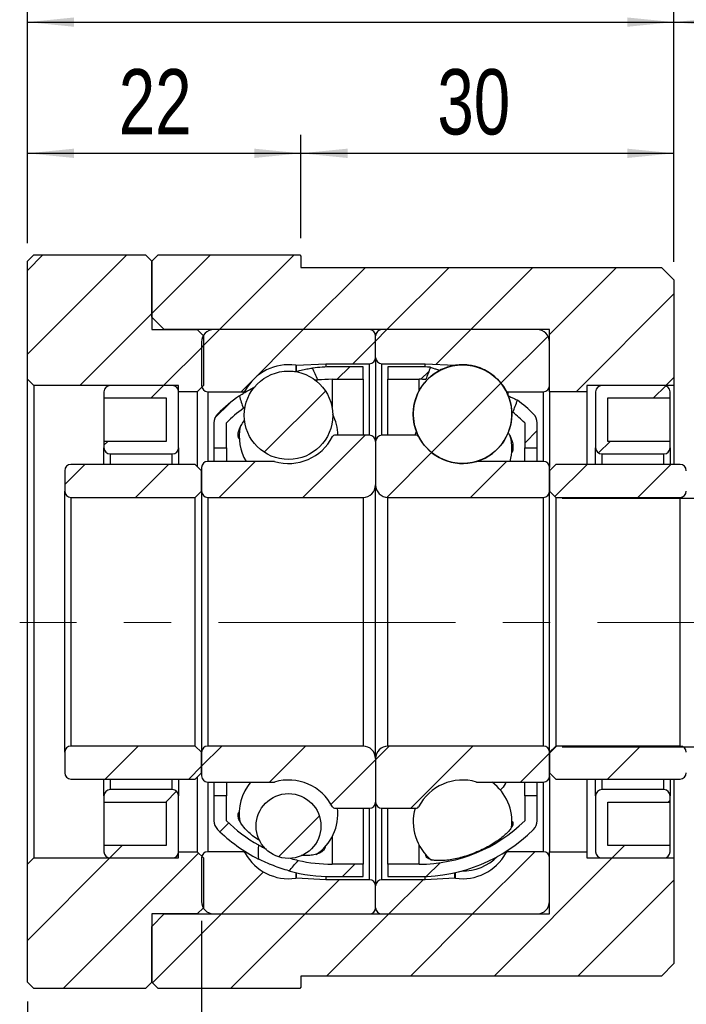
# Model space of a CAD drawing. Header units: millimetres. Extents: x 4 to 295, y 43 to 175.
# Tile 9 of 11: x 235 to 271, y 75 to 128. Entities that reach past the tile are written whole.
import ezdxf

# ---------------------------------------------------------------- set-up
doc = ezdxf.new("R2010")
doc.units = ezdxf.units.MM
doc.linetypes.add('CENTERX2', pattern=[20.32, 12.7, -2.54, 2.54, -2.54])
doc.layers.add('FORMAT', color=7, linetype='Continuous')
doc.styles.add('SLDTEXTSTYLE0', font='TXT', dxfattribs={"width": 0.75})
doc.dimstyles.new('SLDDIMSTYLE0', dxfattribs={"dimtxt": 3.5, "dimasz": 2.5, "dimexe": 0, "dimexo": 0.0625, "dimgap": 0.875, "dimtad": 1, "dimlfac": 1.5, "dimrnd": 1e-09, "dimzin": 12, "dimdsep": 46, "dimtxsty": 'SLDTEXTSTYLE0', "dimsah": 1, "dimcen": 0.09, "dimadec": 0, "dimazin": 3, "dimtfac": 1, "dimtofl": 0, "dimtmove": 0, "dimatfit": 3, "dimfxl": 1, "dimfrac": 2, "dimtolj": 1, "dimtzin": 12, "dimarcsym": 0})

# ---------------------------------------------------------------- blocks, each defined once
blk = doc.blocks.new('_D_14')
at = {"layer": 'FORMAT', "color": 7}
for p, q in [((235.343, 115.569), (235.343, 128.427)), ((270.01, 114.569), (270.01, 128.427)), ((235.343, 127.427), (270.01, 127.427))]:
    blk.add_line(p, q, dxfattribs=at)
for points in [[(235.343, 127.427), (237.843, 127.177), (237.843, 127.677)], [(270.01, 127.427), (267.51, 127.677), (267.51, 127.177)]]:
    blk.add_solid(points, dxfattribs=at)
at = {"layer": 'FORMAT', "color": 7, "insert": (249.719, 131.939), "char_height": 3.5, "attachment_point": 1, "style": 'SLDTEXTSTYLE0'}
blk.add_mtext('52', dxfattribs=at)
blk = doc.blocks.new('_D_15')
at = {"layer": 'FORMAT', "color": 7}
for p, q in [((270.01, 114.569), (270.01, 128.427)), ((278.01, 107.569), (278.01, 128.427)), ((270.01, 127.427), (278.01, 127.427))]:
    blk.add_line(p, q, dxfattribs=at)
for centre, start, end in [((277.109, 130.205), 153.4349, 206.5651), ((271.169, 130.205), 333.4349, 26.5651)]:
    blk.add_arc(centre, 6.212, start, end, dxfattribs=at)
for points in [[(270.01, 127.427), (272.51, 127.177), (272.51, 127.677)], [(278.01, 127.427), (275.51, 127.677), (275.51, 127.177)]]:
    blk.add_solid(points, dxfattribs=at)
at = {"layer": 'FORMAT', "color": 7, "insert": (271.553, 131.939), "char_height": 3.5, "attachment_point": 1, "style": 'SLDTEXTSTYLE0'}
blk.add_mtext('12', dxfattribs=at)
blk = doc.blocks.new('_D_16')
at = {"layer": 'FORMAT', "color": 7}
for p, q in [((235.343, 115.569), (235.343, 121.392)), ((250.01, 115.836), (250.01, 121.392)), ((235.343, 120.392), (250.01, 120.392))]:
    blk.add_line(p, q, dxfattribs=at)
for points in [[(235.343, 120.392), (237.843, 120.142), (237.843, 120.642)], [(250.01, 120.392), (247.51, 120.642), (247.51, 120.142)]]:
    blk.add_solid(points, dxfattribs=at)
at = {"layer": 'FORMAT', "color": 7, "insert": (240.24, 124.904), "char_height": 3.5, "attachment_point": 1, "style": 'SLDTEXTSTYLE0'}
blk.add_mtext('22', dxfattribs=at)
blk = doc.blocks.new('_D_17')
at = {"layer": 'FORMAT', "color": 7}
for p, q in [((250.01, 115.836), (250.01, 121.392)), ((270.01, 114.569), (270.01, 121.392)), ((250.01, 120.392), (270.01, 120.392))]:
    blk.add_line(p, q, dxfattribs=at)
for points in [[(250.01, 120.392), (252.51, 120.142), (252.51, 120.642)], [(270.01, 120.392), (267.51, 120.642), (267.51, 120.142)]]:
    blk.add_solid(points, dxfattribs=at)
at = {"layer": 'FORMAT', "color": 7, "insert": (257.326, 124.904), "char_height": 3.5, "attachment_point": 1, "style": 'SLDTEXTSTYLE0'}
blk.add_mtext('30', dxfattribs=at)
blk = doc.blocks.new('_D_18')
at = {"layer": 'FORMAT', "color": 7}
for p, q in [((264.01, 101.903), (287.055, 101.903)), ((286.055, 101.903), (286.055, 88.569)), ((264.01, 88.569), (287.055, 88.569))]:
    blk.add_line(p, q, dxfattribs=at)
for points in [[(286.055, 101.903), (285.805, 99.403), (286.305, 99.403)], [(286.055, 88.569), (286.305, 91.069), (285.805, 91.069)]]:
    blk.add_solid(points, dxfattribs=at)
at = {"layer": 'FORMAT', "color": 7, "char_height": 3.5, "attachment_point": 1, "rotation": 90, "style": 'SLDTEXTSTYLE0'}
for s, insert in [('20', (281.489, 94.869)), ('%%c', (281.543, 89.591))]:
    blk.add_mtext(s, dxfattribs=dict(at, insert=insert))
blk = doc.blocks.new('_D_19')
at = {"layer": 'FORMAT', "color": 7}
for p, q in [((278.01, 82.903), (278.01, 65.435)), ((244.676, 79.236), (244.676, 65.435)), ((244.676, 66.435), (278.01, 66.435))]:
    blk.add_line(p, q, dxfattribs=at)
for points in [[(244.676, 66.435), (247.176, 66.185), (247.176, 66.685)], [(278.01, 66.435), (275.51, 66.685), (275.51, 66.185)]]:
    blk.add_solid(points, dxfattribs=at)
at = {"layer": 'FORMAT', "color": 7, "insert": (258.023, 70.947), "char_height": 3.5, "attachment_point": 1, "style": 'SLDTEXTSTYLE0'}
blk.add_mtext('50', dxfattribs=at)
blk = doc.blocks.new('_D_20')
at = {"layer": 'FORMAT', "color": 7}
for p, q in [((244.676, 79.236), (244.676, 65.435)), ((235.343, 74.903), (235.343, 65.435)), ((235.343, 66.435), (244.676, 66.435))]:
    blk.add_line(p, q, dxfattribs=at)
for points in [[(235.343, 66.435), (237.843, 66.185), (237.843, 66.685)], [(244.676, 66.435), (242.176, 66.685), (242.176, 66.185)]]:
    blk.add_solid(points, dxfattribs=at)
at = {"layer": 'FORMAT', "color": 7, "insert": (237.549, 70.947), "char_height": 3.5, "attachment_point": 1, "style": 'SLDTEXTSTYLE0'}
blk.add_mtext('14', dxfattribs=at)

msp = doc.modelspace()

# ---------------------------------------------------------------- hatches: boundary and pattern name
at = {"layer": 'FORMAT', "linetype": 'Continuous', "lineweight": 18}
h = msp.add_hatch(dxfattribs=at)
h.set_pattern_fill('ANSI31', color=256, style=0)
h.paths.add_polyline_path([(242.00979, 110.94004), (242.00979, 114.6067), (241.67646, 114.94004), (235.67646, 114.94004), (235.34313, 114.6067), (235.34313, 108.27337), (235.67646, 107.94004), (243.44313, 107.94004), (243.44313, 107.6067), (244.44313, 107.6067), (244.77646, 107.94004), (244.77646, 110.6067), (244.44313, 110.94004)], flags=0)
h = msp.add_hatch(dxfattribs=at)
h.set_pattern_fill('ANSI31', color=256, style=0)
h.paths.add_polyline_path([(249.94313, 114.94004), (242.34313, 114.94004), (242.00979, 114.6067), (242.00979, 111.6067), (242.67646, 110.94004), (263.34313, 110.94004), (263.34313, 107.6067), (265.34313, 107.6067), (265.34313, 107.94004), (270.00979, 107.94004), (270.00979, 113.6067), (269.34313, 114.27337), (250.00979, 114.27337), (250.00979, 114.87337)], flags=0)
h = msp.add_hatch(dxfattribs=at)
h.set_pattern_fill('ANSI31', color=256, style=0)
edge = h.paths.add_edge_path(flags=0)
edge.add_line((254.00979, 109.44004), (254.00979, 110.6067))
edge.add_arc((253.67646, 110.6067), 0.33333, 360, 450)
edge.add_line((253.67646, 110.94004), (245.34313, 110.94004))
edge.add_arc((245.34313, 110.27337), 0.66667, 90, 180)
edge.add_line((244.67646, 110.27337), (244.67646, 107.94004))
edge.add_arc((245.00979, 107.94004), 0.33333, 180, 270)
edge.add_line((245.00979, 107.6067), (246.90469, 107.6067))
edge.add_arc((246.90469, 107.74004), 0.13333, 270, 331.330264)
edge.add_arc((249.34313, 106.4067), 2.64583, 81.665289, 151.330264, ccw=False)
edge.add_arc((249.74598, 109.15652), 0.13333, 261.665289, 273)
edge.add_line((249.75296, 109.02337), (251.34313, 109.1067))
edge.add_line((251.34313, 109.1067), (253.67646, 109.1067))
edge.add_arc((253.67646, 109.44004), 0.33333, 270, 360)
h = msp.add_hatch(dxfattribs=at)
h.set_pattern_fill('ANSI31', color=256, style=0)
edge = h.paths.add_edge_path(flags=0)
edge.add_line((262.67646, 110.94004), (254.34313, 110.94004))
edge.add_arc((254.34313, 110.6067), 0.33333, 90, 180)
edge.add_line((254.00979, 110.6067), (254.00979, 109.44004))
edge.add_arc((254.34313, 109.44004), 0.33333, 180, 270)
edge.add_line((254.34313, 109.1067), (256.67646, 109.1067))
edge.add_line((256.67646, 109.1067), (258.26663, 109.02337))
edge.add_arc((258.27361, 109.15652), 0.13333, 267, 278.334711)
edge.add_arc((258.67646, 106.4067), 2.64583, 28.669736, 98.334711, ccw=False)
edge.add_arc((261.1149, 107.74004), 0.13333, 208.669736, 270)
edge.add_line((261.1149, 107.6067), (263.00979, 107.6067))
edge.add_arc((263.00979, 107.94004), 0.33333, 270, 360)
edge.add_line((263.34313, 107.94004), (263.34313, 110.27337))
edge.add_arc((262.67646, 110.27337), 0.66667, 0, 90)
h = msp.add_hatch(dxfattribs=at)
h.set_pattern_fill('ANSI31', color=256, style=0)
edge = h.paths.add_edge_path(flags=0)
edge.add_arc((251.67646, 100.22575), 8.04762, 90, 95.381632, ccw=False)
edge.add_line((251.67646, 108.27337), (253.34313, 108.27337))
edge.add_line((253.34313, 108.27337), (253.34313, 108.94004))
edge.add_line((253.34313, 108.94004), (251.67646, 108.94004))
edge.add_arc((251.67646, 100.22575), 8.71429, 90, 96.861892)
edge.add_ellipse((253.50571, 95.27337), major_axis=(-8.92318, 23.73354), ratio=0.09859775, start_angle=350.667278, end_angle=351.309336, ccw=False)
h = msp.add_hatch(dxfattribs=at)
h.set_pattern_fill('ANSI31', color=256, style=0)
edge = h.paths.add_edge_path(flags=0)
edge.add_line((254.67646, 108.94004), (254.67646, 108.27337))
edge.add_line((254.67646, 108.27337), (256.34313, 108.27337))
edge.add_arc((256.34313, 100.22575), 8.04762, 87.403516, 90, ccw=False)
edge.add_ellipse((254.51388, 95.27337), major_axis=(73.57469, 196.76857), ratio=0.011900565, start_angle=10.3682893, end_angle=10.9168149, ccw=False)
edge.add_arc((256.34313, 100.22575), 8.71429, 85.989187, 90)
edge.add_line((256.34313, 108.94004), (254.67646, 108.94004))
h = msp.add_hatch(dxfattribs=at)
h.set_pattern_fill('ANSI31', color=256, style=0)
edge = h.paths.add_edge_path(flags=0)
edge.add_arc((258.67646, 106.40581), 2.64205, 0, 360)
h = msp.add_hatch(dxfattribs=at)
h.set_pattern_fill('ANSI31', color=256, style=0)
edge = h.paths.add_edge_path(flags=0)
edge.add_arc((249.34313, 106.34485), 2.37213, 0, 360)
h = msp.add_hatch(dxfattribs=at)
h.set_pattern_fill('ANSI31', color=256, style=0)
edge = h.paths.add_edge_path(flags=0)
edge.add_line((242.77646, 107.27337), (242.77646, 104.94004))
edge.add_line((242.77646, 104.94004), (239.44313, 104.94004))
edge.add_line((239.44313, 104.94004), (239.44313, 104.6067))
edge.add_arc((239.77646, 104.6067), 0.33333, 180, 270)
edge.add_line((239.77646, 104.27337), (243.10979, 104.27337))
edge.add_arc((243.10979, 104.6067), 0.33333, 270, 360)
edge.add_line((243.44313, 104.6067), (243.44313, 107.6067))
edge.add_arc((243.10979, 107.6067), 0.33333, 0, 90)
edge.add_line((243.10979, 107.94004), (239.77646, 107.94004))
edge.add_arc((239.77646, 107.6067), 0.33333, 90, 180)
edge.add_line((239.44313, 107.6067), (239.44313, 107.27337))
edge.add_line((239.44313, 107.27337), (242.77646, 107.27337))
h = msp.add_hatch(dxfattribs=at)
h.set_pattern_fill('ANSI31', color=256, style=0)
edge = h.paths.add_edge_path(flags=0)
edge.add_line((269.80979, 104.6067), (269.80979, 104.94004))
edge.add_line((269.80979, 104.94004), (266.47646, 104.94004))
edge.add_line((266.47646, 104.94004), (266.47646, 107.27337))
edge.add_line((266.47646, 107.27337), (269.80979, 107.27337))
edge.add_line((269.80979, 107.27337), (269.80979, 107.6067))
edge.add_arc((269.47646, 107.6067), 0.33333, 0, 90)
edge.add_line((269.47646, 107.94004), (266.14313, 107.94004))
edge.add_arc((266.14313, 107.6067), 0.33333, 90, 180)
edge.add_line((265.80979, 107.6067), (265.80979, 104.6067))
edge.add_arc((266.14313, 104.6067), 0.33333, 180, 270)
edge.add_line((266.14313, 104.27337), (269.47646, 104.27337))
edge.add_arc((269.47646, 104.6067), 0.33333, 270, 360)
h = msp.add_hatch(dxfattribs=at)
h.set_pattern_fill('ANSI31', color=256, style=0)
edge = h.paths.add_edge_path(flags=0)
edge.add_ellipse((253.50571, 95.27337), major_axis=(-8.92318, 23.73354), ratio=0.09859775, start_angle=8.704309, end_angle=9.34919, ccw=False)
edge.add_arc((251.67646, 100.22575), 8.71429, 124.769537, 134.76027)
edge.add_arc((246.00979, 105.94004), 0.66667, 134.76027, 180)
edge.add_line((245.34313, 105.94004), (245.34313, 104.6067))
edge.add_line((245.34313, 104.6067), (246.00979, 104.6067))
edge.add_line((246.00979, 104.6067), (246.00979, 105.94004))
edge.add_arc((251.67646, 100.22575), 8.04762, 126.288122, 134.76027, ccw=False)
h = msp.add_hatch(dxfattribs=at)
h.set_pattern_fill('ANSI31', color=256, style=0)
edge = h.paths.add_edge_path(flags=0)
edge.add_arc((262.00979, 105.94004), 0.66667, 0, 45.23973)
edge.add_arc((256.34313, 100.22575), 8.71429, 45.23973, 52.718224)
edge.add_ellipse((254.51388, 95.27337), major_axis=(73.57469, 196.76857), ratio=0.011900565, start_angle=349.0717967, end_angle=349.6222837, ccw=False)
edge.add_arc((256.34313, 100.22575), 8.04762, 45.23973, 51.277456, ccw=False)
edge.add_line((262.00979, 105.94004), (262.00979, 104.6067))
edge.add_line((262.00979, 104.6067), (262.67646, 104.6067))
edge.add_line((262.67646, 104.6067), (262.67646, 105.94004))
h = msp.add_hatch(dxfattribs=at)
h.set_pattern_fill('ANSI31', color=256, style=0)
edge = h.paths.add_edge_path(flags=0)
edge.add_line((244.67646, 103.54004), (244.67646, 102.27337))
edge.add_arc((245.00979, 102.27337), 0.33333, 180, 270)
edge.add_line((245.00979, 101.94004), (253.34313, 101.94004))
edge.add_arc((253.34313, 102.6067), 0.66667, 270, 360)
edge.add_line((254.00979, 102.6067), (254.00979, 104.94004))
edge.add_arc((253.67646, 104.94004), 0.33333, 0, 90)
edge.add_line((253.67646, 105.27337), (251.81685, 105.27337))
edge.add_arc((251.81685, 105.14004), 0.13333, 90, 152.885376)
edge.add_arc((249.34313, 106.4067), 2.64583, 253.64191, 332.885376, ccw=False)
edge.add_arc((248.5604, 103.74004), 0.13333, 73.64191, 90)
edge.add_line((248.5604, 103.87337), (245.00979, 103.87337))
edge.add_arc((245.00979, 103.54004), 0.33333, 90, 180)
h = msp.add_hatch(dxfattribs=at)
h.set_pattern_fill('ANSI31', color=256, style=0)
edge = h.paths.add_edge_path(flags=0)
edge.add_line((254.67646, 101.94004), (263.00979, 101.94004))
edge.add_arc((263.00979, 102.27337), 0.33333, 270, 360)
edge.add_line((263.34313, 102.27337), (263.34313, 103.54004))
edge.add_arc((263.00979, 103.54004), 0.33333, 0, 90)
edge.add_line((263.00979, 103.87337), (259.45918, 103.87337))
edge.add_arc((259.45918, 103.74004), 0.13333, 90, 106.35809)
edge.add_arc((258.67646, 106.4067), 2.64583, 207.114624, 286.35809, ccw=False)
edge.add_arc((256.20273, 105.14004), 0.13333, 27.114624, 90)
edge.add_line((256.20273, 105.27337), (254.34313, 105.27337))
edge.add_arc((254.34313, 104.94004), 0.33333, 90, 180)
edge.add_line((254.00979, 104.94004), (254.00979, 102.6067))
edge.add_arc((254.67646, 102.6067), 0.66667, 180, 270)
h = msp.add_hatch(dxfattribs=at)
h.set_pattern_fill('ANSI31', color=256, style=0)
edge = h.paths.add_edge_path(flags=0)
edge.add_line((244.34313, 101.94004), (244.67646, 102.27337))
edge.add_line((244.67646, 102.27337), (244.67646, 103.37337))
edge.add_line((244.67646, 103.37337), (244.34313, 103.7067))
edge.add_line((244.34313, 103.7067), (237.67646, 103.7067))
edge.add_arc((237.67646, 103.37337), 0.33333, 90, 180)
edge.add_line((237.34313, 103.37337), (237.34313, 102.27337))
edge.add_arc((237.67646, 102.27337), 0.33333, 180, 270)
edge.add_line((237.67646, 101.94004), (244.34313, 101.94004))
h = msp.add_hatch(dxfattribs=at)
h.set_pattern_fill('ANSI31', color=256, style=0)
edge = h.paths.add_edge_path(flags=0)
edge.add_line((263.34313, 102.27337), (263.67646, 101.94004))
edge.add_line((263.67646, 101.94004), (270.34313, 101.94004))
edge.add_arc((270.34313, 102.27337), 0.33333, 270, 360)
edge.add_line((270.67646, 102.27337), (270.67646, 103.37337))
edge.add_arc((270.34313, 103.37337), 0.33333, 0, 90)
edge.add_line((270.34313, 103.7067), (263.67646, 103.7067))
edge.add_line((263.67646, 103.7067), (263.34313, 103.37337))
edge.add_line((263.34313, 103.37337), (263.34313, 102.27337))
h = msp.add_hatch(dxfattribs=at)
h.set_pattern_fill('ANSI31', color=256, style=0)
edge = h.paths.add_edge_path(flags=0)
edge.add_line((244.67646, 88.27337), (244.34313, 88.6067))
edge.add_line((244.34313, 88.6067), (237.67646, 88.6067))
edge.add_arc((237.67646, 88.27337), 0.33333, 90, 180)
edge.add_line((237.34313, 88.27337), (237.34313, 87.17337))
edge.add_arc((237.67646, 87.17337), 0.33333, 180, 270)
edge.add_line((237.67646, 86.84004), (244.34313, 86.84004))
edge.add_line((244.34313, 86.84004), (244.67646, 87.17337))
edge.add_line((244.67646, 87.17337), (244.67646, 88.27337))
h = msp.add_hatch(dxfattribs=at)
h.set_pattern_fill('ANSI31', color=256, style=0)
edge = h.paths.add_edge_path(flags=0)
edge.add_line((253.34313, 88.6067), (245.00979, 88.6067))
edge.add_arc((245.00979, 88.27337), 0.33333, 90, 180)
edge.add_line((244.67646, 88.27337), (244.67646, 87.0067))
edge.add_arc((245.00979, 87.0067), 0.33333, 180, 270)
edge.add_line((245.00979, 86.67337), (248.5604, 86.67337))
edge.add_arc((248.5604, 86.8067), 0.13333, 270, 286.35809)
edge.add_arc((249.34313, 84.14004), 2.64583, 27.114624, 106.35809, ccw=False)
edge.add_arc((251.81685, 85.4067), 0.13333, 207.114624, 270)
edge.add_line((251.81685, 85.27337), (253.67646, 85.27337))
edge.add_arc((253.67646, 85.6067), 0.33333, 270, 360)
edge.add_line((254.00979, 85.6067), (254.00979, 87.94004))
edge.add_arc((253.34313, 87.94004), 0.66667, 360, 450)
h = msp.add_hatch(dxfattribs=at)
h.set_pattern_fill('ANSI31', color=256, style=0)
edge = h.paths.add_edge_path(flags=0)
edge.add_line((263.34313, 87.0067), (263.34313, 88.27337))
edge.add_arc((263.00979, 88.27337), 0.33333, 0, 90)
edge.add_line((263.00979, 88.6067), (254.67646, 88.6067))
edge.add_arc((254.67646, 87.94004), 0.66667, 90, 180)
edge.add_line((254.00979, 87.94004), (254.00979, 85.6067))
edge.add_arc((254.34313, 85.6067), 0.33333, 180, 270)
edge.add_line((254.34313, 85.27337), (256.20273, 85.27337))
edge.add_arc((256.20273, 85.4067), 0.13333, 270, 332.885376)
edge.add_arc((258.67646, 84.14004), 2.64583, 73.64191, 152.885376, ccw=False)
edge.add_arc((259.45918, 86.8067), 0.13333, 253.64191, 270)
edge.add_line((259.45918, 86.67337), (263.00979, 86.67337))
edge.add_arc((263.00979, 87.0067), 0.33333, 270, 360)
h = msp.add_hatch(dxfattribs=at)
h.set_pattern_fill('ANSI31', color=256, style=0)
edge = h.paths.add_edge_path(flags=0)
edge.add_line((263.67646, 88.6067), (263.34313, 88.27337))
edge.add_line((263.34313, 88.27337), (263.34313, 87.17337))
edge.add_line((263.34313, 87.17337), (263.67646, 86.84004))
edge.add_line((263.67646, 86.84004), (270.34313, 86.84004))
edge.add_arc((270.34313, 87.17337), 0.33333, 270, 360)
edge.add_line((270.67646, 87.17337), (270.67646, 88.27337))
edge.add_arc((270.34313, 88.27337), 0.33333, 0, 90)
edge.add_line((270.34313, 88.6067), (263.67646, 88.6067))
h = msp.add_hatch(dxfattribs=at)
h.set_pattern_fill('ANSI31', color=256, style=0)
edge = h.paths.add_edge_path(flags=0)
edge.add_line((239.44313, 85.94004), (239.44313, 85.6067))
edge.add_line((239.44313, 85.6067), (242.77646, 85.6067))
edge.add_line((242.77646, 85.6067), (242.77646, 83.27337))
edge.add_line((242.77646, 83.27337), (239.44313, 83.27337))
edge.add_line((239.44313, 83.27337), (239.44313, 82.94004))
edge.add_arc((239.77646, 82.94004), 0.33333, 180, 270)
edge.add_line((239.77646, 82.6067), (243.10979, 82.6067))
edge.add_arc((243.10979, 82.94004), 0.33333, 270, 360)
edge.add_line((243.44313, 82.94004), (243.44313, 85.94004))
edge.add_arc((243.10979, 85.94004), 0.33333, 0, 90)
edge.add_line((243.10979, 86.27337), (239.77646, 86.27337))
edge.add_arc((239.77646, 85.94004), 0.33333, 90, 180)
h = msp.add_hatch(dxfattribs=at)
h.set_pattern_fill('ANSI31', color=256, style=0)
edge = h.paths.add_edge_path(flags=0)
edge.add_line((266.47646, 83.27337), (266.47646, 85.6067))
edge.add_line((266.47646, 85.6067), (269.80979, 85.6067))
edge.add_line((269.80979, 85.6067), (269.80979, 85.94004))
edge.add_arc((269.47646, 85.94004), 0.33333, 0, 90)
edge.add_line((269.47646, 86.27337), (266.14313, 86.27337))
edge.add_arc((266.14313, 85.94004), 0.33333, 90, 180)
edge.add_line((265.80979, 85.94004), (265.80979, 82.94004))
edge.add_arc((266.14313, 82.94004), 0.33333, 180, 270)
edge.add_line((266.14313, 82.6067), (269.47646, 82.6067))
edge.add_arc((269.47646, 82.94004), 0.33333, 270, 360)
edge.add_line((269.80979, 82.94004), (269.80979, 83.27337))
edge.add_line((269.80979, 83.27337), (266.47646, 83.27337))
h = msp.add_hatch(dxfattribs=at)
h.set_pattern_fill('ANSI31', color=256, style=0)
edge = h.paths.add_edge_path(flags=0)
edge.add_arc((246.00979, 84.6067), 0.66667, 180, 225.23973)
edge.add_arc((251.67646, 90.32099), 8.71429, 225.23973, 243.070346)
edge.add_ellipse((253.50571, 95.27337), major_axis=(-5.29203, -13.92514), ratio=0.16782111, start_angle=355.049213, end_angle=356.389495, ccw=False)
edge.add_arc((251.67646, 90.32099), 8.04762, 225.23973, 240.644461, ccw=False)
edge.add_line((246.00979, 84.6067), (246.00979, 85.94004))
edge.add_line((246.00979, 85.94004), (245.34313, 85.94004))
edge.add_line((245.34313, 85.94004), (245.34313, 84.6067))
h = msp.add_hatch(dxfattribs=at)
h.set_pattern_fill('ANSI31', color=256, style=0)
edge = h.paths.add_edge_path(flags=0)
edge.add_arc((249.34313, 84.32019), 1.73824, 0, 360)
h = msp.add_hatch(dxfattribs=at)
h.set_pattern_fill('ANSI31', color=256, style=0)
edge = h.paths.add_edge_path(flags=0)
edge.add_arc((256.34313, 90.32099), 8.04762, 270, 314.76027, ccw=False)
edge.add_line((256.34313, 82.27337), (254.67646, 82.27337))
edge.add_line((254.67646, 82.27337), (254.67646, 81.6067))
edge.add_line((254.67646, 81.6067), (256.34313, 81.6067))
edge.add_arc((256.34313, 90.32099), 8.71429, 270, 314.76027)
edge.add_arc((262.00979, 84.6067), 0.66667, 314.76027, 360)
edge.add_line((262.67646, 84.6067), (262.67646, 85.94004))
edge.add_line((262.67646, 85.94004), (262.00979, 85.94004))
edge.add_line((262.00979, 85.94004), (262.00979, 84.6067))
h = msp.add_hatch(dxfattribs=at)
h.set_pattern_fill('ANSI31', color=256, style=0)
h.paths.add_polyline_path([(242.00979, 75.94004), (242.00979, 79.6067), (244.44313, 79.6067), (244.77646, 79.94004), (244.77646, 82.6067), (244.44313, 82.94004), (243.44313, 82.94004), (243.44313, 82.6067), (235.67646, 82.6067), (235.34313, 82.27337), (235.34313, 75.94004), (235.67646, 75.6067), (241.67646, 75.6067)], flags=0)
h = msp.add_hatch(dxfattribs=at)
h.set_pattern_fill('ANSI31', color=256, style=0)
h.paths.add_polyline_path([(242.34313, 75.6067), (249.94313, 75.6067), (250.00979, 75.67337), (250.00979, 76.27337), (269.34313, 76.27337), (270.00979, 76.94004), (270.00979, 82.6067), (265.34313, 82.6067), (265.34313, 82.94004), (263.34313, 82.94004), (263.34313, 79.6067), (242.67646, 79.6067), (242.00979, 78.94004), (242.00979, 75.94004)], flags=0)
h = msp.add_hatch(dxfattribs=at)
h.set_pattern_fill('ANSI31', color=256, style=0)
edge = h.paths.add_edge_path(flags=0)
edge.add_line((245.34313, 79.6067), (253.67646, 79.6067))
edge.add_arc((253.67646, 79.94004), 0.33333, 270, 360)
edge.add_line((254.00979, 79.94004), (254.00979, 81.1067))
edge.add_arc((253.67646, 81.1067), 0.33333, 0, 90)
edge.add_line((253.67646, 81.44004), (251.34313, 81.44004))
edge.add_line((251.34313, 81.44004), (249.75296, 81.52337))
edge.add_arc((249.74598, 81.39022), 0.13333, 87, 98.334711)
edge.add_arc((249.34313, 84.14004), 2.64583, 208.669736, 278.334711, ccw=False)
edge.add_arc((246.90469, 82.8067), 0.13333, 28.669736, 90)
edge.add_line((246.90469, 82.94004), (245.00979, 82.94004))
edge.add_arc((245.00979, 82.6067), 0.33333, 90, 180)
edge.add_line((244.67646, 82.6067), (244.67646, 80.27337))
edge.add_arc((245.34313, 80.27337), 0.66667, 180, 270)
h = msp.add_hatch(dxfattribs=at)
h.set_pattern_fill('ANSI31', color=256, style=0)
edge = h.paths.add_edge_path(flags=0)
edge.add_line((254.00979, 81.1067), (254.00979, 79.94004))
edge.add_arc((254.34313, 79.94004), 0.33333, 180, 270)
edge.add_line((254.34313, 79.6067), (262.67646, 79.6067))
edge.add_arc((262.67646, 80.27337), 0.66667, 270, 360)
edge.add_line((263.34313, 80.27337), (263.34313, 82.6067))
edge.add_arc((263.00979, 82.6067), 0.33333, 0, 90)
edge.add_line((263.00979, 82.94004), (261.1149, 82.94004))
edge.add_arc((261.1149, 82.8067), 0.13333, 90, 151.330264)
edge.add_arc((258.67646, 84.14004), 2.64583, 261.665289, 331.330264, ccw=False)
edge.add_arc((258.27361, 81.39022), 0.13333, 81.665289, 93)
edge.add_line((258.26663, 81.52337), (256.67646, 81.44004))
edge.add_line((256.67646, 81.44004), (254.34313, 81.44004))
edge.add_arc((254.34313, 81.1067), 0.33333, 90, 180)
h = msp.add_hatch(dxfattribs=at)
h.set_pattern_fill('ANSI31', color=256, style=0)
edge = h.paths.add_edge_path(flags=0)
edge.add_line((253.34313, 81.6067), (253.34313, 82.27337))
edge.add_line((253.34313, 82.27337), (251.67646, 82.27337))
edge.add_arc((251.67646, 90.32099), 8.04762, 256.993299, 270, ccw=False)
edge.add_ellipse((253.50571, 95.27337), major_axis=(-5.29203, -13.92514), ratio=0.16782111, start_angle=3.588633, end_angle=4.924432, ccw=False)
edge.add_arc((251.67646, 90.32099), 8.71429, 254.629027, 270)
edge.add_line((251.67646, 81.6067), (253.34313, 81.6067))

# ---------------------------------------------------------------- linework, layer by layer
at = {"color": 7, "linetype": 'Continuous', "lineweight": 25}
for p, q in [((235.34313, 114.6067), (235.67646, 114.94004)), ((235.34313, 108.27337), (235.34313, 114.6067)), ((235.67646, 114.94004), (241.67646, 114.94004)), ((241.67646, 114.94004), (242.00979, 114.6067)), ((242.00979, 114.6067), (242.34313, 114.94004)), ((242.00979, 114.6067), (242.00979, 110.94004)), ((242.00979, 111.6067), (242.00979, 114.6067)), ((242.34313, 114.94004), (249.94313, 114.94004)), ((249.94313, 114.94004), (250.00979, 114.87337)), ((250.00979, 114.87337), (250.00979, 114.27337)), ((250.00979, 114.27337), (269.34313, 114.27337)), ((269.34313, 114.27337), (270.00979, 113.6067)), ((270.00979, 113.6067), (270.00979, 107.94004)), ((242.67646, 110.94004), (242.00979, 111.6067)), ((242.00979, 110.94004), (244.44313, 110.94004)), ((263.34313, 110.94004), (242.67646, 110.94004)), ((244.44313, 110.94004), (244.77646, 110.6067)), ((253.67646, 110.94004), (245.34313, 110.94004)), ((262.67646, 110.94004), (254.34313, 110.94004)), ((263.34313, 107.6067), (263.34313, 110.94004)), ((244.77646, 110.6067), (244.77646, 107.94004)), ((254.00979, 109.44004), (254.00979, 110.6067)), ((244.67646, 110.27337), (244.67646, 107.94004)), ((263.34313, 107.94004), (263.34313, 110.27337)), ((254.00979, 109.44004), (254.00979, 104.94004)), ((249.75296, 109.02337), (251.34313, 109.1067)), ((251.34313, 109.1067), (251.34313, 108.93366)), ((251.34313, 109.1067), (253.67646, 109.1067)), ((253.34313, 108.94004), (251.67646, 108.94004)), ((253.34313, 108.27337), (253.34313, 108.94004)), ((254.34313, 109.1067), (256.67646, 109.1067)), ((256.34313, 108.94004), (254.67646, 108.94004)), ((254.67646, 108.94004), (254.67646, 108.27337)), ((256.67646, 108.93366), (256.67646, 109.1067)), ((256.67646, 109.1067), (258.26663, 109.02337)), ((235.67646, 107.94004), (235.34313, 108.27337)), ((235.34313, 82.27337), (235.34313, 108.27337)), ((251.67646, 108.27337), (253.34313, 108.27337)), ((253.34313, 108.27337), (253.34313, 105.27337)), ((254.67646, 105.27337), (254.67646, 108.27337)), ((254.67646, 108.27337), (256.34313, 108.27337)), ((256.70934, 108.26276), (256.7077, 108.26511)), ((235.67646, 107.94004), (235.67646, 82.6067)), ((243.44313, 107.94004), (235.67646, 107.94004)), ((243.10979, 107.94004), (239.77646, 107.94004)), ((243.44313, 107.6067), (243.44313, 107.94004)), ((244.77646, 107.94004), (244.44313, 107.6067)), ((270.00979, 107.94004), (265.34313, 107.94004)), ((265.34313, 107.94004), (265.34313, 107.6067)), ((269.47646, 107.94004), (266.14313, 107.94004)), ((270.00979, 107.94004), (270.00979, 103.7067)), ((239.44313, 107.6067), (239.44313, 107.27337)), ((239.44313, 107.27337), (239.44313, 104.94004)), ((239.44313, 107.27337), (242.77646, 107.27337)), ((242.77646, 107.27337), (242.77646, 104.94004)), ((243.44313, 104.6067), (243.44313, 107.6067)), ((244.44313, 107.6067), (243.44313, 107.6067)), ((244.44313, 107.6067), (244.44313, 103.6067)), ((245.00979, 107.6067), (246.90469, 107.6067)), ((261.1149, 107.6067), (263.00979, 107.6067)), ((265.34313, 107.6067), (263.34313, 107.6067)), ((263.34313, 107.6067), (263.34313, 103.54004)), ((265.34313, 107.6067), (265.34313, 103.7067)), ((265.80979, 107.6067), (265.80979, 104.6067)), ((266.47646, 107.27337), (269.80979, 107.27337)), ((266.47646, 104.94004), (266.47646, 107.27337)), ((269.80979, 107.27337), (269.80979, 107.6067)), ((269.80979, 104.94004), (269.80979, 107.27337)), ((247.02296, 106.78771), (246.91351, 106.71254)), ((261.35604, 106.50951), (261.30059, 106.53634)), ((245.34313, 105.94004), (245.34313, 104.6067)), ((246.00979, 104.6067), (246.00979, 105.94004)), ((262.00979, 105.94004), (262.00979, 104.6067)), ((262.67646, 104.6067), (262.67646, 105.94004)), ((253.67646, 105.27337), (251.81685, 105.27337)), ((256.20273, 105.27337), (254.34313, 105.27337)), ((242.77646, 104.94004), (239.44313, 104.94004)), ((239.44313, 104.94004), (239.44313, 104.6067)), ((239.44313, 103.7067), (239.44313, 104.6067)), ((243.44313, 104.6067), (243.44313, 103.7067)), ((245.34313, 104.6067), (246.00979, 104.6067)), ((245.34313, 104.6067), (245.34313, 103.87337)), ((246.00979, 104.6067), (246.00979, 103.87337)), ((254.00979, 104.94004), (254.00979, 102.6067)), ((262.00979, 104.6067), (262.67646, 104.6067)), ((262.00979, 103.87337), (262.00979, 104.6067)), ((262.67646, 103.87337), (262.67646, 104.6067)), ((265.80979, 103.7067), (265.80979, 104.6067)), ((269.80979, 104.94004), (266.47646, 104.94004)), ((269.80979, 104.6067), (269.80979, 104.94004)), ((269.80979, 104.6067), (269.80979, 103.7067)), ((239.77646, 104.27337), (243.10979, 104.27337)), ((266.14313, 104.27337), (269.47646, 104.27337)), ((244.34313, 103.7067), (237.67646, 103.7067)), ((244.34313, 103.7067), (244.67646, 103.37337)), ((244.67646, 103.54004), (244.67646, 102.27337)), ((248.5604, 103.87337), (245.00979, 103.87337)), ((263.00979, 103.87337), (259.45918, 103.87337)), ((263.34313, 103.37337), (263.67646, 103.7067)), ((263.34313, 102.27337), (263.34313, 103.54004)), ((270.34313, 103.7067), (263.67646, 103.7067)), ((237.34313, 103.37337), (237.34313, 102.27337)), ((244.67646, 102.27337), (244.67646, 103.37337)), ((263.34313, 103.37337), (263.34313, 102.27337)), ((254.00979, 87.94004), (254.00979, 102.6067)), ((237.34313, 88.27337), (237.34313, 102.27337)), ((237.67646, 101.94004), (237.67646, 88.6067)), ((237.67646, 101.94004), (244.34313, 101.94004)), ((244.67646, 102.27337), (244.34313, 101.94004)), ((244.34313, 88.6067), (244.34313, 101.94004)), ((244.67646, 102.27337), (244.67646, 88.27337)), ((245.00979, 101.94004), (245.00979, 88.6067)), ((245.00979, 101.94004), (253.34313, 101.94004)), ((253.34313, 101.94004), (253.34313, 88.6067)), ((254.67646, 88.6067), (254.67646, 101.94004)), ((254.67646, 101.94004), (263.00979, 101.94004)), ((263.00979, 88.6067), (263.00979, 101.94004)), ((263.34313, 88.27337), (263.34313, 102.27337)), ((263.67646, 101.94004), (263.34313, 102.27337)), ((263.67646, 101.94004), (263.67646, 88.6067)), ((263.67646, 101.94004), (270.34313, 101.94004)), ((270.34313, 88.6067), (270.34313, 101.94004)), ((237.34313, 88.27337), (237.34313, 87.17337)), ((244.34313, 88.6067), (237.67646, 88.6067)), ((244.34313, 88.6067), (244.67646, 88.27337)), ((244.67646, 87.17337), (244.67646, 88.27337)), ((244.67646, 88.27337), (244.67646, 87.0067)), ((253.34313, 88.6067), (245.00979, 88.6067)), ((263.00979, 88.6067), (254.67646, 88.6067)), ((263.34313, 88.27337), (263.67646, 88.6067)), ((263.34313, 87.0067), (263.34313, 88.27337)), ((263.34313, 88.27337), (263.34313, 87.17337)), ((270.34313, 88.6067), (263.67646, 88.6067)), ((254.00979, 87.94004), (254.00979, 85.6067)), ((244.67646, 87.17337), (244.34313, 86.84004)), ((263.67646, 86.84004), (263.34313, 87.17337)), ((237.67646, 86.84004), (244.34313, 86.84004)), ((239.44313, 85.94004), (239.44313, 86.84004)), ((243.44313, 86.84004), (243.44313, 85.94004)), ((244.44313, 86.94004), (244.44313, 82.94004)), ((245.00979, 86.67337), (248.5604, 86.67337)), ((245.34313, 86.67337), (245.34313, 85.94004)), ((246.00979, 86.67337), (246.00979, 85.94004)), ((259.45918, 86.67337), (263.00979, 86.67337)), ((262.00979, 85.94004), (262.00979, 86.67337)), ((262.67646, 85.94004), (262.67646, 86.67337)), ((263.34313, 87.0067), (263.34313, 82.94004)), ((263.67646, 86.84004), (270.34313, 86.84004)), ((265.34313, 86.84004), (265.34313, 82.94004)), ((265.80979, 85.94004), (265.80979, 86.84004)), ((269.80979, 86.84004), (269.80979, 85.94004)), ((270.00979, 86.84004), (270.00979, 82.6067)), ((243.10979, 86.27337), (239.77646, 86.27337)), ((269.47646, 86.27337), (266.14313, 86.27337)), ((239.44313, 85.94004), (239.44313, 85.6067)), ((239.44313, 85.6067), (239.44313, 83.27337)), ((239.44313, 85.6067), (242.77646, 85.6067)), ((242.77646, 85.6067), (242.77646, 83.27337)), ((243.44313, 82.94004), (243.44313, 85.94004)), ((246.00979, 85.94004), (245.34313, 85.94004)), ((245.34313, 85.94004), (245.34313, 84.6067)), ((246.00979, 84.6067), (246.00979, 85.94004)), ((254.00979, 85.6067), (254.00979, 81.1067)), ((262.67646, 85.94004), (262.00979, 85.94004)), ((262.00979, 85.94004), (262.00979, 84.6067)), ((262.67646, 84.6067), (262.67646, 85.94004)), ((265.80979, 85.94004), (265.80979, 82.94004)), ((266.47646, 85.6067), (269.80979, 85.6067)), ((266.47646, 83.27337), (266.47646, 85.6067)), ((269.80979, 85.6067), (269.80979, 85.94004)), ((269.80979, 83.27337), (269.80979, 85.6067)), ((251.81685, 85.27337), (253.67646, 85.27337)), ((253.34313, 85.27337), (253.34313, 82.27337)), ((254.34313, 85.27337), (256.20273, 85.27337)), ((254.67646, 82.27337), (254.67646, 85.27337)), ((242.77646, 83.27337), (239.44313, 83.27337)), ((239.44313, 83.27337), (239.44313, 82.94004)), ((243.44313, 82.94004), (244.44313, 82.94004)), ((243.44313, 82.6067), (243.44313, 82.94004)), ((244.44313, 82.94004), (244.77646, 82.6067)), ((246.90469, 82.94004), (245.00979, 82.94004)), ((263.00979, 82.94004), (261.1149, 82.94004)), ((263.34313, 82.94004), (265.34313, 82.94004)), ((263.34313, 79.6067), (263.34313, 82.94004)), ((265.34313, 82.94004), (265.34313, 82.6067)), ((269.80979, 83.27337), (266.47646, 83.27337)), ((269.80979, 82.94004), (269.80979, 83.27337)), ((235.34313, 82.27337), (235.67646, 82.6067)), ((235.67646, 82.6067), (243.44313, 82.6067)), ((239.77646, 82.6067), (243.10979, 82.6067)), ((244.67646, 82.6067), (244.67646, 80.27337)), ((244.77646, 82.6067), (244.77646, 79.94004)), ((263.34313, 80.27337), (263.34313, 82.6067)), ((265.34313, 82.6067), (270.00979, 82.6067)), ((266.14313, 82.6067), (269.47646, 82.6067)), ((270.00979, 82.6067), (270.00979, 76.94004)), ((235.34313, 75.94004), (235.34313, 82.27337)), ((253.34313, 82.27337), (251.67646, 82.27337)), ((253.34313, 81.6067), (253.34313, 82.27337)), ((256.34313, 82.27337), (254.67646, 82.27337)), ((254.67646, 82.27337), (254.67646, 81.6067)), ((251.34313, 81.44004), (249.75296, 81.52337)), ((251.34313, 81.61308), (251.34313, 81.44004)), ((253.67646, 81.44004), (251.34313, 81.44004)), ((251.67646, 81.6067), (253.34313, 81.6067)), ((256.67646, 81.44004), (254.34313, 81.44004)), ((254.67646, 81.6067), (256.34313, 81.6067)), ((256.67646, 81.44004), (256.67646, 81.61308)), ((258.26663, 81.52337), (256.67646, 81.44004)), ((254.00979, 79.94004), (254.00979, 81.1067)), ((244.77646, 79.94004), (244.44313, 79.6067)), ((244.44313, 79.6067), (242.00979, 79.6067)), ((242.00979, 79.6067), (242.00979, 75.94004)), ((242.00979, 78.94004), (242.67646, 79.6067)), ((242.67646, 79.6067), (263.34313, 79.6067)), ((245.34313, 79.6067), (253.67646, 79.6067)), ((254.34313, 79.6067), (262.67646, 79.6067)), ((242.00979, 75.94004), (242.00979, 78.94004)), ((270.00979, 76.94004), (269.34313, 76.27337)), ((269.34313, 76.27337), (250.00979, 76.27337)), ((250.00979, 76.27337), (250.00979, 75.67337)), ((235.67646, 75.6067), (235.34313, 75.94004)), ((241.67646, 75.6067), (235.67646, 75.6067)), ((242.00979, 75.94004), (241.67646, 75.6067)), ((242.34313, 75.6067), (242.00979, 75.94004)), ((249.94313, 75.6067), (242.34313, 75.6067)), ((250.00979, 75.67337), (249.94313, 75.6067))]:
    msp.add_line(p, q, dxfattribs=at)
at = {"color": 8, "linetype": 'Continuous', "lineweight": 25}
for p, q in [((249.72666, 109.02459), (249.72666, 108.69407)), ((249.75296, 109.02337), (249.75296, 108.70334)), ((253.67646, 109.1067), (253.67646, 105.27337)), ((254.34313, 105.27337), (254.34313, 109.1067)), ((258.26663, 109.0197), (258.26663, 109.02337)), ((258.29293, 109.02369), (258.29293, 109.02459)), ((251.67646, 108.27337), (251.67646, 106.77211)), ((256.34313, 107.6532), (256.34313, 108.27337)), ((245.00979, 107.6067), (245.00979, 103.87337)), ((246.90469, 107.6067), (246.90469, 107.51552)), ((247.02167, 107.67607), (247.02167, 107.58632)), ((260.99791, 107.67517), (260.99791, 107.67607)), ((261.1149, 107.43267), (261.1149, 107.6067)), ((263.00979, 103.87337), (263.00979, 107.6067)), ((239.77646, 104.27337), (239.77646, 103.7067)), ((243.10979, 103.7067), (243.10979, 104.27337)), ((266.14313, 104.27337), (266.14313, 103.7067)), ((269.47646, 103.7067), (269.47646, 104.27337)), ((239.77646, 86.84004), (239.77646, 86.27337)), ((243.10979, 86.27337), (243.10979, 86.84004)), ((245.00979, 86.67337), (245.00979, 82.94004)), ((263.00979, 82.94004), (263.00979, 86.67337)), ((266.14313, 86.84004), (266.14313, 86.27337)), ((269.47646, 86.27337), (269.47646, 86.84004)), ((253.67646, 85.27337), (253.67646, 81.44004)), ((254.34313, 81.44004), (254.34313, 85.27337)), ((251.67646, 83.73314), (251.67646, 82.27337)), ((246.90469, 83.02929), (246.90469, 82.94004)), ((247.02167, 82.95405), (247.02167, 82.87067)), ((256.34313, 82.27337), (256.34313, 83.30463)), ((260.99791, 82.87067), (260.99791, 82.95405)), ((261.1149, 82.94004), (261.1149, 83.02929)), ((249.72666, 81.82764), (249.72666, 81.52215)), ((249.75296, 81.82164), (249.75296, 81.52337)), ((258.26663, 81.52337), (258.26663, 81.82164)), ((258.29293, 81.52215), (258.29293, 81.82764))]:
    msp.add_line(p, q, dxfattribs=at)
at = {"color": 7, "linetype": 'Continuous', "lineweight": 25, "flags": 128}
msp.add_lwpolyline([(256.19642, 105.48395), (256.13999, 105.31491), (256.12803, 105.27337)], dxfattribs=at)
at = {"color": 7, "linetype": 'Continuous', "lineweight": 25}
for centre, radius in [((258.67646, 106.40581), 2.64205), ((249.34313, 106.34485), 2.37213), ((249.34313, 84.32019), 1.73824)]:
    msp.add_circle(centre, radius, dxfattribs=at)
for centre, radius, start, end in [((245.34313, 110.27337), 0.66667, 90, 180), ((253.67646, 110.6067), 0.33333, 0, 90), ((254.34313, 110.6067), 0.33333, 90, 180), ((262.67646, 110.27337), 0.66667, 0, 90), ((253.67646, 109.44004), 0.33333, 270, 0), ((254.34313, 109.44004), 0.33333, 180, 270), ((249.34313, 106.4067), 2.64583, 81.665289, 151.330264), ((249.74598, 109.15652), 0.13333, 261.665289, 273), ((251.67646, 100.22575), 8.71429, 90, 96.861892), ((258.67646, 106.40581), 2.64583, 90, 206.877501), ((256.34313, 100.22575), 8.71429, 85.989187, 90), ((258.27361, 109.15652), 0.13333, 267, 278.334711), ((258.67646, 106.4067), 2.64583, 28.669736, 98.334711), ((258.67646, 106.40581), 2.64583, 286.683231, 90), ((251.67646, 100.22575), 8.04762, 90, 95.381632), ((256.34313, 100.22575), 8.04762, 87.403516, 90), ((239.77646, 107.6067), 0.33333, 90, 180), ((243.10979, 107.6067), 0.33333, 0, 90), ((245.00979, 107.94004), 0.33333, 180, 270), ((263.00979, 107.94004), 0.33333, 270, 0), ((266.14313, 107.6067), 0.33333, 90, 180), ((269.47646, 107.6067), 0.33333, 0, 90), ((251.67646, 100.22575), 8.71429, 124.769537, 134.76027), ((246.90469, 107.74004), 0.13333, 270, 331.330264), ((261.1149, 107.74004), 0.13333, 208.669736, 270), ((251.67646, 100.22575), 8.04762, 126.288122, 134.76027), ((256.34313, 100.22575), 8.71429, 45.23973, 52.718224), ((246.00979, 105.94004), 0.66667, 134.76027, 180), ((249.34313, 105.22089), 2.64583, 1.136551, 26.316168), ((256.34313, 100.22575), 8.04762, 45.23973, 51.277456), ((262.00979, 105.94004), 0.66667, 0, 45.23973), ((249.34313, 105.22089), 2.64583, 168.591983, 210.617122), ((249.34313, 106.4067), 2.64583, 253.64191, 332.885376), ((251.81685, 105.14004), 0.13333, 90, 152.885376), ((253.67646, 104.94004), 0.33333, 0, 90), ((254.34313, 104.94004), 0.33333, 90, 180), ((256.20273, 105.14004), 0.13333, 27.114624, 90), ((258.67646, 106.4067), 2.64583, 207.114624, 286.35809), ((258.67646, 104.5621), 2.64583, 344.911787, 14.587498), ((239.77646, 104.6067), 0.33333, 180, 270), ((243.10979, 104.6067), 0.33333, 270, 0), ((266.14313, 104.6067), 0.33333, 180, 270), ((269.47646, 104.6067), 0.33333, 270, 0), ((237.67646, 103.37337), 0.33333, 90, 180), ((245.00979, 103.54004), 0.33333, 90, 180), ((248.5604, 103.74004), 0.13333, 73.64191, 90), ((259.45918, 103.74004), 0.13333, 90, 106.35809), ((263.00979, 103.54004), 0.33333, 0, 90), ((270.34313, 103.37337), 0.33333, 0, 90), ((253.34313, 102.6067), 0.66667, 270, 0), ((254.67646, 102.6067), 0.66667, 180, 270), ((237.67646, 102.27337), 0.33333, 180, 270), ((245.00979, 102.27337), 0.33333, 180, 270), ((263.00979, 102.27337), 0.33333, 270, 0), ((270.34313, 102.27337), 0.33333, 270, 0), ((237.67646, 88.27337), 0.33333, 90, 180), ((245.00979, 88.27337), 0.33333, 90, 180), ((253.34313, 87.94004), 0.66667, 360, 90), ((254.67646, 87.94004), 0.66667, 90, 180), ((263.00979, 88.27337), 0.33333, 0, 90), ((270.34313, 88.27337), 0.33333, 0, 90), ((237.67646, 87.17337), 0.33333, 180, 270), ((270.34313, 87.17337), 0.33333, 270, 0), ((245.00979, 87.0067), 0.33333, 180, 270), ((249.34313, 84.98054), 2.64583, 140.222241, 189.246122), ((248.5604, 86.8067), 0.13333, 270, 286.35809), ((249.34313, 84.14004), 2.64583, 27.114624, 106.35809), ((258.67646, 84.14004), 2.64583, 73.64191, 152.885376), ((259.45918, 86.8067), 0.13333, 253.64191, 270), ((258.67646, 84.55203), 2.64583, 353.314472, 53.299255), ((263.00979, 87.0067), 0.33333, 270, 0), ((239.77646, 85.94004), 0.33333, 90, 180), ((243.10979, 85.94004), 0.33333, 0, 90), ((266.14313, 85.94004), 0.33333, 90, 180), ((269.47646, 85.94004), 0.33333, 0, 90), ((253.67646, 85.6067), 0.33333, 270, 0), ((254.34313, 85.6067), 0.33333, 180, 270), ((249.34313, 84.98054), 2.64583, 303.907696, 6.354375), ((251.81685, 85.4067), 0.13333, 207.114624, 270), ((258.67646, 84.55203), 2.64583, 164.178934, 231.114053), ((256.20273, 85.4067), 0.13333, 270, 332.885376), ((246.00979, 84.6067), 0.66667, 180, 225.23973), ((251.67646, 90.32099), 8.04762, 225.23973, 240.644461), ((256.34313, 90.32099), 8.04762, 270, 314.76027), ((262.00979, 84.6067), 0.66667, 314.76027, 0), ((251.67646, 90.32099), 8.71429, 225.23973, 243.070346), ((256.34313, 90.32099), 8.71429, 270, 314.76027), ((239.77646, 82.94004), 0.33333, 180, 270), ((243.10979, 82.94004), 0.33333, 270, 0), ((245.00979, 82.6067), 0.33333, 90, 180), ((246.90469, 82.8067), 0.13333, 28.669736, 90), ((261.1149, 82.8067), 0.13333, 90, 151.330264), ((263.00979, 82.6067), 0.33333, 0, 90), ((266.14313, 82.94004), 0.33333, 180, 270), ((269.47646, 82.94004), 0.33333, 270, 0), ((249.34313, 84.14004), 2.64583, 208.669736, 278.334711), ((251.67646, 90.32099), 8.04762, 256.993299, 270), ((258.67646, 84.14004), 2.64583, 261.665289, 331.330264), ((258.67646, 84.55203), 2.64583, 268.583864, 315.459177), ((251.67646, 90.32099), 8.71429, 254.629027, 270), ((249.74598, 81.39022), 0.13333, 87, 98.334711), ((253.67646, 81.1067), 0.33333, 0, 90), ((254.34313, 81.1067), 0.33333, 90, 180), ((258.27361, 81.39022), 0.13333, 81.665289, 93), ((245.34313, 80.27337), 0.66667, 180, 270), ((262.67646, 80.27337), 0.66667, 270, 0), ((253.67646, 79.94004), 0.33333, 270, 0), ((254.34313, 79.94004), 0.33333, 180, 270)]:
    msp.add_arc(centre, radius, start, end, dxfattribs=at)
for centre, major_axis, ratio, start_param, end_param in [((253.50571, 95.27337), (-8.92318, 23.73354), 0.09859775, 5.25277313, 5.28527096), ((254.51388, 95.27337), (73.57469, 196.76857), 0.01190057, 1.50584401, 1.50917321), ((253.50571, 95.27337), (-8.92318, 23.73354), 0.09859775, 0.99863981, 1.0312036), ((254.51388, 95.27337), (73.57469, 196.76857), 0.01190057, 4.77394646, 4.77728116), ((253.50571, 95.27337), (-5.29203, -13.92514), 0.16782111, 5.80669025, 5.92354863), ((253.50571, 95.27337), (-5.29203, -13.92514), 0.16782111, 0.3576343, 0.4743122)]:
    msp.add_ellipse(centre, major_axis=major_axis, ratio=ratio, start_param=start_param, end_param=end_param, dxfattribs=at)
for points, knots in [([(249.68098, 108.67943), (249.76673, 108.70238), (249.97174, 108.75725), (250.26192, 108.81907), (250.4897, 108.85898), (250.60299, 108.87348), (250.63531, 108.87762)], [0, 0, 0, 0, 0.22762749, 0.54424516, 0.86997231, 1, 1, 1, 1]), ([(256.95585, 108.91581), (256.95493, 108.91483), (256.9527, 108.91244), (257.02981, 108.88787), (257.17388, 108.84472), (257.3287, 108.79948), (257.44856, 108.76352), (257.48109, 108.75376)], [0, 0, 0, 0, 0.16894966, 0.4130848, 0.66427579, 0.9089041, 1, 1, 1, 1]), ([(250.92168, 108.2379), (250.90011, 108.23591), (250.85877, 108.2321), (250.80797, 108.22438), (250.78367, 108.22068)], [0, 0, 0, 0, 0.52173965, 1, 1, 1, 1]), ([(246.70691, 107.38412), (246.75618, 107.41746), (246.85548, 107.48465), (247.06263, 107.61048), (247.28831, 107.73899), (247.47132, 107.83056), (247.54316, 107.8665)], [0, 0, 0, 0, 0.23443038, 0.4724095, 0.79288531, 1, 1, 1, 1]), ([(261.13288, 107.38422), (261.15757, 107.37276), (261.26741, 107.32177), (261.4082, 107.25395), (261.54597, 107.18838), (261.61841, 107.15494), (261.618, 107.15813), (261.61784, 107.15938)], [0, 0, 0, 0, 0.0743283, 0.33074816, 0.57997864, 0.83650551, 1, 1, 1, 1]), ([(261.37731, 106.50438), (261.37954, 106.5027), (261.38279, 106.50027), (261.37898, 106.50171), (261.37779, 106.50216)], [0, 0, 0, 0, 0.686317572, 1, 1, 1, 1]), ([(246.72421, 105.04479), (246.69738, 105.08674), (246.64121, 105.17456), (246.63163, 105.35299), (246.67725, 105.56202), (246.78906, 105.79622), (246.90305, 105.97473), (246.98816, 106.07409), (247.00068, 106.0887)], [0, 0, 0, 0, 0.17795948, 0.37255622, 0.57285883, 0.76649789, 0.96567435, 1, 1, 1, 1]), ([(261.1149, 105.40776), (261.12673, 105.39096), (261.2051, 105.27961), (261.29391, 105.07731), (261.37694, 104.81234), (261.3843, 104.57667), (261.36474, 104.42393), (261.32466, 104.36256), (261.32165, 104.35795)], [0, 0, 0, 0, 0.04189833, 0.27768977, 0.51346976, 0.74723698, 0.98100656, 1, 1, 1, 1]), ([(261.30074, 104.61598), (261.31151, 104.62054), (261.34194, 104.63342), (261.3609, 104.65459), (261.37316, 104.66827)], [0, 0, 0, 0, 0.35371212, 1, 1, 1, 1]), ([(261.0185, 86.67337), (261.00017, 86.6408), (260.91819, 86.4951), (260.80746, 86.34598), (260.70322, 86.24205), (260.69769, 86.23654)], [0, 0, 0, 0, 0.21427121, 0.95834137, 1, 1, 1, 1]), ([(246.82687, 84.41477), (246.78245, 84.48643), (246.69363, 84.62973), (246.63698, 84.81718), (246.6333, 84.97125), (246.67949, 85.04444), (246.70072, 85.0781)], [0, 0, 0, 0, 0.25964746, 0.51928359, 0.7789711, 1, 1, 1, 1]), ([(261.30076, 84.59673), (261.30249, 84.59619), (261.34687, 84.58216), (261.37715, 84.52082), (261.38634, 84.41254), (261.32506, 84.26804), (261.20657, 84.09937), (261.02862, 83.90992), (260.79731, 83.70762), (260.51548, 83.49999), (260.19145, 83.29491), (259.83281, 83.10108), (259.45146, 82.92488), (259.0575, 82.773), (258.66311, 82.64837), (258.27886, 82.55486), (257.91476, 82.49227), (257.58222, 82.46233), (257.28927, 82.46289), (257.04785, 82.4936), (256.86229, 82.55056), (256.74687, 82.63262), (256.69513, 82.7118), (256.70813, 82.76818), (256.71191, 82.78458)], [0, 0, 0, 0, 0.001990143, 0.050957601, 0.099924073, 0.148455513, 0.196989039, 0.245653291, 0.294318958, 0.343442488, 0.392564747, 0.441713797, 0.49086123, 0.539651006, 0.588441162, 0.637075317, 0.68571107, 0.734585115, 0.783459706, 0.832610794, 0.881760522, 0.930825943, 0.979890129, 1, 1, 1, 1]), ([(247.8269, 83.51454), (247.76465, 83.55334), (247.58829, 83.66327), (247.33936, 83.86082), (247.04615, 84.12781), (246.90757, 84.30916), (246.82687, 84.41477)], [0, 0, 0, 0, 0.13844244, 0.39225692, 0.64607445, 1, 1, 1, 1]), ([(247.7313, 83.30673), (247.80046, 83.26826), (247.92953, 83.19647), (248.07246, 83.12829), (248.1388, 83.09664)], [0, 0, 0, 0, 0.53584142, 1, 1, 1, 1]), ([(251.30855, 83.23867), (251.30615, 83.20322), (251.30019, 83.11535), (251.2112, 82.99616), (251.05735, 82.88357), (250.83952, 82.79976), (250.56761, 82.74902), (250.29933, 82.73095), (250.1126, 82.74549), (250.04525, 82.75073)], [0, 0, 0, 0, 0.10799496, 0.26768889, 0.42738779, 0.58760278, 0.74782067, 0.90904902, 1, 1, 1, 1]), ([(249.36659, 81.91842), (249.23139, 81.95558), (249.0908, 81.99812), (248.81139, 82.09057), (248.67189, 82.1406), (248.39333, 82.24835), (248.2535, 82.30651), (247.98516, 82.42604), (247.85533, 82.48789), (247.72979, 82.55165)], [0, 0, 0, 0, 0.25, 0.25, 0.5, 0.5, 0.75, 0.75, 1, 1, 1, 1]), ([(249.43111, 82.59524), (249.44632, 82.59039), (249.5959, 82.54273), (249.73778, 82.5096), (249.86522, 82.47984)], [0, 0, 0, 0, 0.10174555, 1, 1, 1, 1])]:
    msp.add_open_spline(points, degree=3, knots=knots, dxfattribs=at)
at = {"layer": 'FORMAT', "color": 7, "linetype": 'CENTERX2', "lineweight": 18}
msp.add_line((278.61608, 95.23602), (234.92498, 95.23602), dxfattribs=at)

# ---------------------------------------------------------------- dimensions: what is measured, and where the dimension line sits
at = {"layer": 'FORMAT', "color": 7}
dim = msp.add_linear_dim(base=(278.00979, 127.42731), p1=(270.00979, 113.56935), p2=(278.00979, 106.56935), text='(<>)', dimstyle='SLDDIMSTYLE0', dxfattribs=at)
dim.commit()
dim.dimension.update_dxf_attribs({"geometry": '_D_15', "text_midpoint": (274.1392, 127.42731), "dimtype": 160})
for base, p1, p2, picture, middle in [((270.00979, 127.42731), (235.34313, 114.56935), (270.00979, 113.56935), '_D_14', (252.30546, 127.42731)), ((250.00979, 120.3922), (235.34313, 114.56935), (250.00979, 114.83602), '_D_16', (242.82638, 120.3922)), ((270.00979, 120.3922), (250.00979, 114.83602), (270.00979, 113.56935), '_D_17', (259.91237, 120.3922)), ((278.00979, 66.43516), (244.67646, 80.23602), (278.00979, 83.90269), '_D_19', (260.6087, 66.43516)), ((244.67646, 66.43516), (235.34313, 75.90269), (244.67646, 80.23602), '_D_20', (240.13547, 66.43516))]:
    dim = msp.add_linear_dim(base=base, p1=p1, p2=p2, dimstyle='SLDDIMSTYLE0', dxfattribs=at)
    dim.commit()
    dim.dimension.update_dxf_attribs({"geometry": picture, "text_midpoint": middle, "dimtype": 160})
dim = msp.add_linear_dim(base=(286.05461, 88.56935), p1=(263.00979, 101.90269), p2=(263.00979, 88.56935), angle=90, text='%%c<>', dimstyle='SLDDIMSTYLE0', dxfattribs=at)
dim.commit()
dim.dimension.update_dxf_attribs({"geometry": '_D_18', "text_midpoint": (286.05461, 94.81618), "dimtype": 160})

doc.saveas('drawing.dxf')
